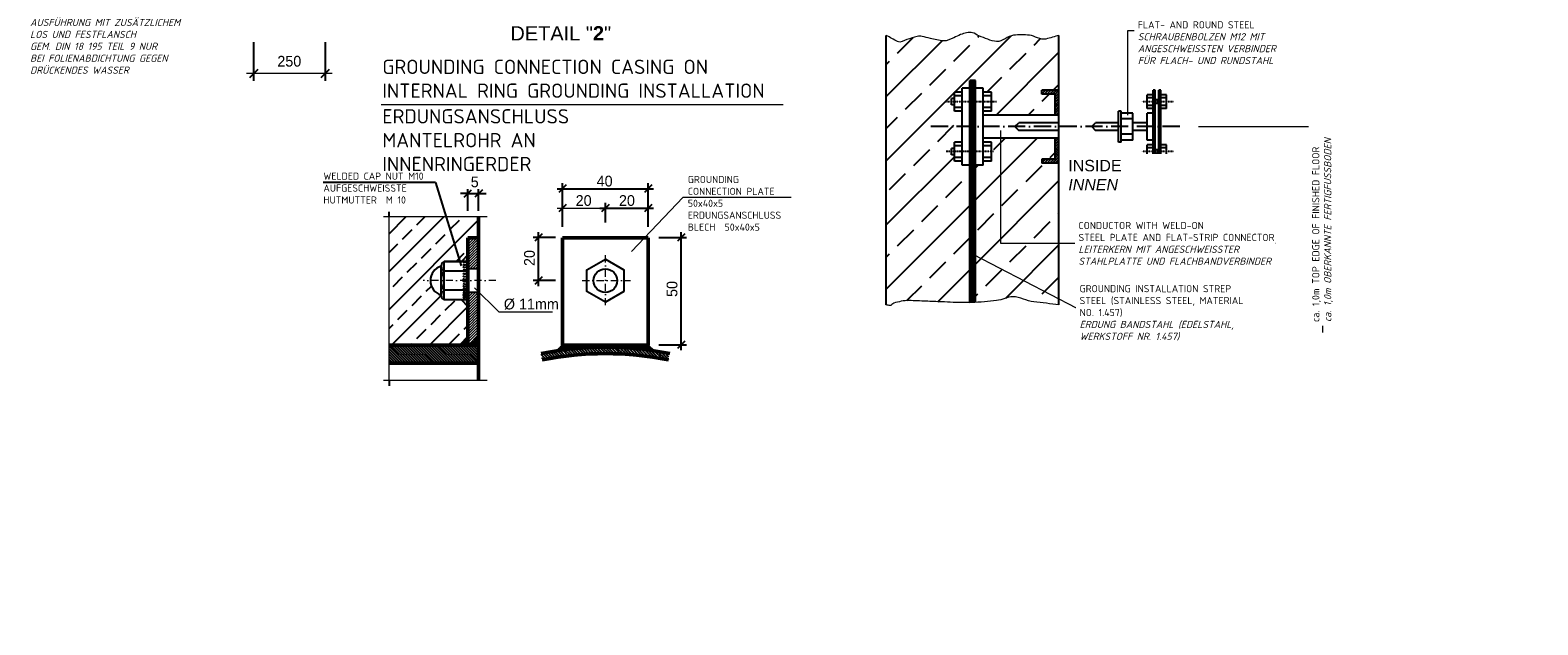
# Model space of a CAD drawing. Header units: millimetres. Extents: x -61498 to 2601997, y -16110 to 22287.
# Tile 19 of 27: x 11439 to 21986, y 10672 to 14830. Entities that reach past the tile are written whole.
import ezdxf

# ---------------------------------------------------------------- set-up
doc = ezdxf.new("R2010")
doc.units = ezdxf.units.MM
for name, pattern in [('ACAD_ISO10W100', [18, 12, -3, 0, -3]), ('DASHDOT', [1, 0.5, -0.25, 0, -0.25]), ('STRICHPUNKT2', [0.5, 0.25, -0.125, 0, -0.125])]:
    doc.linetypes.add(name, pattern=pattern)
for name, color, linetype, lineweight in [('Bemaßung', 7, 'Continuous', 9), ('Beschriftung', 7, 'Continuous', 9), ('P------T2', 7, 'Continuous', 18), ('P------T7', 7, 'Continuous', 18), ('PDSMD', 7, 'Continuous', 18)]:
    doc.layers.add(name, color=color, linetype=linetype, lineweight=lineweight)
doc.styles.add('LBB3.5M1000', font='isocp.shx', dxfattribs={"height": 3.5})

# ---------------------------------------------------------------- blocks, each defined once
blk = doc.blocks.new('_Oblique')
at = {"color": 0, "linetype": 'ByBlock', "lineweight": -2}
blk.add_line((-0.5, -0.5), (0.5, 0.5), dxfattribs=at)

msp = doc.modelspace()

# ---------------------------------------------------------------- hatches: boundary and pattern name
h = msp.add_hatch()
h.set_pattern_fill('ANSI33', color=256, scale=50, style=0)
h.set_pattern_definition([(45, (-51921.1, -34329.2), (-224.5064, 224.5064), []), (45, (-51696.6, -34329.2), (-224.5064, 224.5064), [158.75, -79.375])])
edge = h.paths.add_edge_path()
edge.add_spline(control_points=[(18636.291, 14792.799), (18605.66, 14784.476), (18575.029, 14776.154), (18544.398, 14767.832)], knot_values=[0, 0, 0, 0, 0.075496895, 0.075496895, 0.075496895, 0.075496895], degree=3, periodic=0)
edge.add_spline(control_points=[(18544.398, 14767.832), (18506.508, 14757.537), (18468.014, 14790.654), (18429.625, 14794.332)], knot_values=[0.075496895, 0.075496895, 0.075496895, 0.075496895, 0.168887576, 0.168887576, 0.168887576, 0.168887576], degree=3, periodic=0)
edge.add_spline(control_points=[(18429.625, 14794.332), (18393.659, 14797.777), (18354.581, 14797.605), (18319.267, 14794.332)], knot_values=[0.168887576, 0.168887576, 0.168887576, 0.168887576, 0.256384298, 0.256384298, 0.256384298, 0.256384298], degree=3, periodic=0)
edge.add_spline(control_points=[(18319.267, 14794.332), (18278.592, 14790.562), (18240.123, 14745.198), (18200.079, 14750.165)], knot_values=[0.256384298, 0.256384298, 0.256384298, 0.256384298, 0.357160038, 0.357160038, 0.357160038, 0.357160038], degree=3, periodic=0)
edge.add_spline(control_points=[(18200.079, 14750.165), (18159.176, 14755.239), (18117.347, 14773.486), (18076.478, 14789.915)], knot_values=[0.357160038, 0.357160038, 0.357160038, 0.357160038, 0.460099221, 0.460099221, 0.460099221, 0.460099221], degree=3, periodic=0)
edge.add_spline(control_points=[(18076.478, 14789.915), (18060.941, 14796.16), (18047.704, 14808.15), (18032.334, 14811.998)], knot_values=[0.460099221, 0.460099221, 0.460099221, 0.460099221, 0.499233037, 0.499233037, 0.499233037, 0.499233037], degree=3, periodic=0)
edge.add_spline(control_points=[(18032.334, 14811.998), (18005.893, 14818.618), (17974.93, 14809.292), (17948.461, 14798.748)], knot_values=[0.499233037, 0.499233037, 0.499233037, 0.499233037, 0.566555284, 0.566555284, 0.566555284, 0.566555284], degree=3, periodic=0)
edge.add_spline(control_points=[(17948.461, 14798.748), (17931.833, 14792.124), (17916.667, 14783.313), (17899.904, 14776.665)], knot_values=[0.566555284, 0.566555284, 0.566555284, 0.566555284, 0.608848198, 0.608848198, 0.608848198, 0.608848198], degree=3, periodic=0)
edge.add_spline(control_points=[(17899.904, 14776.665), (17876.649, 14767.442), (17853.4, 14752.914), (17829.274, 14754.582)], knot_values=[0.608848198, 0.608848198, 0.608848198, 0.608848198, 0.667519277, 0.667519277, 0.667519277, 0.667519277], degree=3, periodic=0)
edge.add_spline(control_points=[(17829.274, 14754.582), (17798.508, 14756.708), (17767.343, 14765.548), (17736.573, 14772.248)], knot_values=[0.667519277, 0.667519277, 0.667519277, 0.667519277, 0.742339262, 0.742339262, 0.742339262, 0.742339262], degree=3, periodic=0)
edge.add_spline(control_points=[(17736.573, 14772.248), (17717.369, 14776.43), (17698.39, 14781.578), (17679.186, 14785.498)], knot_values=[0.742339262, 0.742339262, 0.742339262, 0.742339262, 0.789034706, 0.789034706, 0.789034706, 0.789034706], degree=3, periodic=0)
edge.add_spline(control_points=[(17679.186, 14785.498), (17667.672, 14787.849), (17655.378, 14787.914), (17643.872, 14785.498)], knot_values=[0.789034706, 0.789034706, 0.789034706, 0.789034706, 0.817033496, 0.817033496, 0.817033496, 0.817033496], degree=3, periodic=0)
edge.add_spline(control_points=[(17643.872, 14785.498), (17619.761, 14780.437), (17596.984, 14770.003), (17573.242, 14763.415)], knot_values=[0.817033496, 0.817033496, 0.817033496, 0.817033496, 0.875704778, 0.875704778, 0.875704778, 0.875704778], degree=3, periodic=0)
edge.add_spline(control_points=[(17573.242, 14763.415), (17551.577, 14757.404), (17526.802, 14739.412), (17507.027, 14750.165)], knot_values=[0.875704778, 0.875704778, 0.875704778, 0.875704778, 0.929243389, 0.929243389, 0.929243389, 0.929243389], degree=3, periodic=0)
edge.add_spline(control_points=[(17507.027, 14750.165), (17480.893, 14764.376), (17454.758, 14778.587), (17428.624, 14792.799)], knot_values=[0.929243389, 0.929243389, 0.929243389, 0.929243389, 1, 1, 1, 1], degree=3, periodic=0)
edge.add_line((17428.624, 14792.799), (17428.624, 12909.196))
edge.add_spline(control_points=[(17428.624, 12909.196), (17437.101, 12907.369), (17445.578, 12905.542), (17454.055, 12903.715)], knot_values=[0.978753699, 0.978753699, 0.978753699, 0.978753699, 1, 1, 1, 1], degree=3, periodic=0)
edge.add_spline(control_points=[(17454.055, 12903.715), (17464.429, 12901.479), (17470.206, 12918.773), (17480.541, 12921.382)], knot_values=[0.952751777, 0.952751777, 0.952751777, 0.952751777, 0.978753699, 0.978753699, 0.978753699, 0.978753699], degree=3, periodic=0)
edge.add_spline(control_points=[(17480.541, 12921.382), (17515.404, 12930.183), (17550.707, 12940.32), (17586.485, 12939.048)], knot_values=[0.865031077, 0.865031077, 0.865031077, 0.865031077, 0.952751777, 0.952751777, 0.952751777, 0.952751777], degree=3, periodic=0)
edge.add_spline(control_points=[(17586.485, 12939.048), (17626.214, 12937.636), (17665.948, 12936.213), (17705.672, 12934.631)], knot_values=[0.767622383, 0.767622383, 0.767622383, 0.767622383, 0.865031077, 0.865031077, 0.865031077, 0.865031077], degree=3, periodic=0)
edge.add_spline(control_points=[(17705.672, 12934.631), (17742.459, 12933.167), (17779.247, 12931.716), (17816.031, 12930.215)], knot_values=[0.677418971, 0.677418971, 0.677418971, 0.677418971, 0.767622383, 0.767622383, 0.767622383, 0.767622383], degree=3, periodic=0)
edge.add_spline(control_points=[(17816.031, 12930.215), (17842.536, 12929.133), (17868.987, 12926.909), (17895.489, 12925.798)], knot_values=[0.612424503, 0.612424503, 0.612424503, 0.612424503, 0.677418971, 0.677418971, 0.677418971, 0.677418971], degree=3, periodic=0)
edge.add_spline(control_points=[(17895.489, 12925.798), (17934.399, 12924.168), (17973.386, 12924.68), (18012.33, 12925.543)], knot_values=[0.517001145, 0.517001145, 0.517001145, 0.517001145, 0.612424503, 0.612424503, 0.612424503, 0.612424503], degree=3, periodic=0)
edge.add_line((18012.33, 12925.543), (18012.33, 13886.633))
edge.add_line((18012.33, 13886.633), (17958.656, 13886.633))
edge.add_line((17958.656, 13886.633), (17958.656, 13913.47))
edge.add_line((17958.656, 13913.47), (17904.981, 13913.47))
edge.add_line((17904.981, 13913.47), (17904.981, 13959.093))
edge.add_line((17904.981, 13959.093), (17883.512, 13959.093))
edge.add_line((17883.512, 13959.093), (17883.512, 14002.032))
edge.add_line((17883.512, 14002.032), (17904.981, 14002.032))
edge.add_line((17904.981, 14002.032), (17904.981, 14047.655))
edge.add_line((17904.981, 14047.655), (17958.656, 14047.655))
edge.add_line((17958.656, 14047.655), (17958.656, 14262.351))
edge.add_line((17958.656, 14262.351), (17904.981, 14262.351))
edge.add_line((17904.981, 14262.351), (17904.981, 14307.974))
edge.add_line((17904.981, 14307.974), (17883.512, 14307.974))
edge.add_line((17883.512, 14307.974), (17883.512, 14350.914))
edge.add_line((17883.512, 14350.914), (17904.981, 14350.914))
edge.add_line((17904.981, 14350.914), (17904.981, 14396.537))
edge.add_line((17904.981, 14396.537), (17958.656, 14396.537))
edge.add_line((17958.656, 14396.537), (17958.656, 14423.374))
edge.add_line((17958.656, 14423.374), (18012.33, 14423.374))
edge.add_line((18012.33, 14423.374), (18012.33, 14477.048))
edge.add_line((18012.33, 14477.048), (18052.585, 14477.048))
edge.add_line((18052.585, 14477.048), (18052.585, 14423.374))
edge.add_line((18052.585, 14423.374), (18106.259, 14423.374))
edge.add_line((18106.259, 14423.374), (18106.259, 14396.537))
edge.add_line((18106.259, 14396.537), (18165.301, 14396.537))
edge.add_line((18165.301, 14396.537), (18165.301, 14262.351))
edge.add_line((18165.301, 14262.351), (18106.259, 14262.351))
edge.add_line((18106.259, 14262.351), (18106.259, 14235.514))
edge.add_line((18106.259, 14235.514), (18609.454, 14235.514))
edge.add_line((18609.454, 14235.514), (18609.454, 14383.118))
edge.add_line((18609.454, 14383.118), (18515.524, 14383.118))
edge.add_line((18515.524, 14383.118), (18515.524, 14409.955))
edge.add_line((18515.524, 14409.955), (18636.291, 14409.955))
edge.add_line((18636.291, 14409.955), (18636.291, 14792.799))
h.paths.add_polyline_path([(18636.291, 13900.051), (18515.524, 13900.051), (18515.524, 13926.888), (18609.454, 13926.888), (18609.454, 14074.492), (18230.546, 14074.492), (18230.546, 13554.073), (18636.291, 13554.073)], flags=16)
h.paths.add_polyline_path([(18636.291, 13554.073), (18230.546, 13554.073), (18230.546, 14074.492), (18106.259, 14074.492), (18106.259, 14047.655), (18165.301, 14047.655), (18165.301, 13913.47), (18106.259, 13913.47), (18106.259, 13886.633), (18052.585, 13886.633), (18052.585, 13256.432), (18636.291, 13116.469)], flags=17)
edge = h.paths.add_edge_path(flags=17)
edge.add_line((18636.291, 13116.469), (18052.585, 13256.432))
edge.add_line((18052.585, 13256.432), (18052.585, 12926.751))
edge.add_spline(control_points=[(18052.585, 12926.751), (18073.799, 12927.626), (18095, 12928.86), (18116.207, 12930.215)], knot_values=[0.432076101, 0.432076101, 0.432076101, 0.432076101, 0.484106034, 0.484106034, 0.484106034, 0.484106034], degree=3, periodic=0)
edge.add_spline(control_points=[(18116.207, 12930.215), (18144.28, 12932.008), (18172.479, 12935.731), (18200.079, 12939.048)], knot_values=[0.363197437, 0.363197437, 0.363197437, 0.363197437, 0.432076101, 0.432076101, 0.432076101, 0.432076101], degree=3, periodic=0)
edge.add_spline(control_points=[(18200.079, 12939.048), (18238.628, 12943.681), (18276.643, 12965.883), (18314.852, 12965.548)], knot_values=[0.26699496, 0.26699496, 0.26699496, 0.26699496, 0.363197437, 0.363197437, 0.363197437, 0.363197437], degree=3, periodic=0)
edge.add_spline(control_points=[(18314.852, 12965.548), (18363.475, 12965.121), (18410.913, 12936.148), (18460.526, 12930.215)], knot_values=[0.144572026, 0.144572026, 0.144572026, 0.144572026, 0.26699496, 0.26699496, 0.26699496, 0.26699496], degree=3, periodic=0)
edge.add_spline(control_points=[(18460.526, 12930.215), (18519.114, 12923.209), (18577.702, 12916.202), (18636.291, 12909.196)], knot_values=[0, 0, 0, 0, 0.144572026, 0.144572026, 0.144572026, 0.144572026], degree=3, periodic=0)
edge.add_line((18636.291, 12909.196), (18636.291, 13116.469))
at = {"layer": 'PDSMD', "lineweight": -3}
h = msp.add_hatch(dxfattribs=at)
h.set_pattern_fill('ANSI33', scale=750, angle=270, style=0)
h.set_pattern_definition([(45, (2349916.48, -1295054.9), (132.582521, -132.582521), []), (45, (2349916.48, -1294922.31), (132.582521, -132.582521), [93.75, -46.875])])
h.paths.add_polyline_path([(13949.568, 13523.968), (14576.576, 13523.968), (14576.576, 13378.188), (14501.576, 13378.188), (14501.576, 13258.297), (14456.576, 13213.188), (14336.576, 13213.188, 0.302775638), (14314.076, 13179.438, 0.740740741), (14314.076, 12976.938, 0.302775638), (14336.576, 12943.188), (14456.576, 12943.188), (14501.576, 12898.188), (14501.576, 12688.188), (14441.576, 12628.188), (13949.568, 12628.188)])
at = {"layer": 'PDSMD'}
h = msp.add_hatch(dxfattribs=at)
h.set_pattern_fill('ANSI31', scale=105, style=0)
h.set_pattern_definition([(45, (4028.523, 12009.544), (-9.280777, 9.280777), [])])
h.paths.add_polyline_path([(14576.576, 13378.188), (14501.576, 13378.188), (14501.576, 13160.688), (14576.576, 13160.688)])
h.paths.add_polyline_path([(14576.576, 12995.688), (14501.576, 12995.688), (14501.576, 12628.188), (14516.576, 12628.188), (14576.576, 12688.188)])
h = msp.add_hatch(color=7, dxfattribs=at)
h.paths.add_polyline_path([(14456.576, 13213.188), (14501.576, 13213.188), (14501.467, 13258.188)])
h.paths.add_polyline_path([(14501.576, 12943.188), (14456.576, 12943.188), (14501.576, 12898.188)])
at = {"layer": 'PDSMD', "lineweight": -3}
h = msp.add_hatch(dxfattribs=at)
h.set_pattern_fill('ANSI31', scale=15000, angle=270, style=0)
h.set_pattern_definition([(45, (2349916.5, -1295054.9), (1325.8252, -1325.8252), [])])
edge = h.paths.add_edge_path()
edge.add_line((14576.576, 12688.188), (14516.576, 12628.188))
edge.add_line((14516.576, 12628.188), (14501.576, 12628.188))
edge.add_line((14501.576, 12628.188), (14501.576, 12688.188))
edge.add_line((14501.576, 12688.188), (14501.576, 12909.64))
edge.add_spline(control_points=[(14501.576, 12909.64), (14507.183, 12910.895), (14518.114, 12913.342), (14527.993, 12895.314), (14546.445, 12909.009), (14558.55, 12887.896), (14571.046, 12899.188), (14575.949, 12899.343), (14576.576, 12899.278)], knot_values=[0.00157006, 0.00157006, 0.00157006, 0.00157006, 0.002613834, 0.003604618, 0.004662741, 0.005870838, 0.006889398, 0.007043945, 0.007043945, 0.007043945, 0.007043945], degree=3, periodic=0)
edge.add_line((14576.576, 12899.278), (14576.576, 12688.188))
for points in [[(14501.576, 12688.188), (14501.576, 12628.188), (14441.576, 12628.188)], [(14576.576, 12688.188), (14576.576, 12628.188), (14516.576, 12628.188)]]:
    msp.add_hatch(color=7, dxfattribs=at).paths.add_polyline_path(points)
h = msp.add_hatch(dxfattribs=at)
h.set_pattern_fill('ANSI31', scale=105, angle=180, style=0)
h.set_pattern_definition([(135, (2349916.477, -1295054.894), (9.2807765, 9.2807765), [])])
h.paths.add_polyline_path([(13949.568, 12628.188), (13949.568, 12500.688), (14576.576, 12500.688), (14576.576, 12628.188)])
h = msp.add_hatch(dxfattribs=at)
h.set_pattern_fill('ANSI31', scale=112.5, style=0)
h.set_pattern_definition([(315, (-201975.52, 794712.045), (-9.9436891, -9.9436891), [])])
h.paths.add_polyline_path([(15912.997, 12568.638), (15904.174, 12524.512, 0.049379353), (15462.997, 12568.188), (15462.997, 12613.188, -0.049379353)])
h.paths.add_polyline_path([(15021.821, 12524.512), (15012.997, 12568.638, -0.049379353), (15462.997, 12613.188), (15462.997, 12568.188, 0.049379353)])
h = msp.add_hatch(dxfattribs=at)
h.set_pattern_fill('LINE', scale=37.5, angle=90, style=0)
h.set_pattern_definition([(270, (-201975.52, 794712.0446), (-4.6875, -3e-16), [])])
h.paths.add_polyline_path([(15462.997, 12628.188), (15462.997, 12613.188, 0.037233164), (15122.615, 12587.806), (15162.997, 12628.188)])
h.paths.add_polyline_path([(15462.997, 12613.188), (15462.997, 12628.188), (15762.997, 12628.188), (15803.379, 12587.806, 0.037233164)])

# ---------------------------------------------------------------- linework, layer by layer
at = {"color": 7, "linetype": 'Continuous'}
for p, q in [((17428.624, 12909.196), (17428.624, 14792.799)), ((18636.291, 12909.196), (18636.291, 14792.799)), ((17883.512, 14307.974), (17883.512, 14350.914)), ((17904.981, 14350.914), (17883.512, 14350.914)), ((17958.656, 14396.537), (17904.981, 14396.537)), ((17904.981, 14262.351), (17904.981, 14396.537)), ((17958.656, 14369.699), (17904.981, 14369.699)), ((17958.656, 13886.633), (17958.656, 14423.374)), ((18012.33, 14423.374), (17958.656, 14423.374)), ((18106.259, 14423.374), (18052.585, 14423.374)), ((18106.259, 13886.633), (18106.259, 14423.374)), ((18165.301, 14396.537), (18106.259, 14396.537)), ((18165.301, 14369.699), (18106.259, 14369.699)), ((18165.301, 14262.351), (18165.301, 14396.537)), ((18515.524, 14402.094), (18523.385, 14409.955)), ((18515.524, 14383.118), (18542.361, 14409.955)), ((18515.524, 14383.118), (18515.524, 14409.955)), ((18636.291, 14409.955), (18515.524, 14409.955)), ((18609.454, 14383.118), (18515.524, 14383.118)), ((18534.501, 14383.118), (18561.338, 14409.955)), ((18553.477, 14383.118), (18580.314, 14409.955)), ((18572.454, 14383.118), (18599.291, 14409.955)), ((18591.431, 14383.118), (18618.268, 14409.955)), ((18609.454, 14382.164), (18636.291, 14409.001)), ((18609.454, 14363.187), (18636.291, 14390.024)), ((18609.454, 14235.514), (18609.454, 14383.118)), ((18609.454, 14344.211), (18636.291, 14371.048)), ((18609.454, 14325.234), (18636.291, 14352.071)), ((19294.762, 14376.409), (19254.507, 14376.409)), ((19254.507, 14282.479), (19254.507, 14376.409)), ((19294.762, 14356.281), (19254.507, 14356.281)), ((19308.181, 14409.955), (19294.762, 14409.955)), ((19294.762, 13900.051), (19294.762, 14409.955)), ((19308.181, 13900.051), (19308.181, 14409.955)), ((19348.436, 14409.955), (19335.018, 14409.955)), ((19335.018, 13900.051), (19335.018, 14409.955)), ((19348.436, 13900.051), (19348.436, 14409.955)), ((19388.692, 14376.409), (19348.436, 14376.409)), ((19388.692, 14356.281), (19348.436, 14356.281)), ((19388.692, 14282.479), (19388.692, 14376.409)), ((17904.981, 14307.974), (17883.512, 14307.974)), ((17958.656, 14289.188), (17904.981, 14289.188)), ((17958.656, 14262.351), (17904.981, 14262.351)), ((18165.301, 14289.188), (18106.259, 14289.188)), ((18165.301, 14262.351), (18106.259, 14262.351)), ((18609.454, 14306.257), (18636.291, 14333.094)), ((18609.454, 14268.304), (18636.291, 14295.141)), ((18609.454, 14249.327), (18636.291, 14276.164)), ((18610.407, 14288.235), (18636.291, 14314.118)), ((18614.617, 14235.514), (18636.291, 14257.188)), ((19072.015, 14262.351), (19053.229, 14262.351)), ((19053.229, 14047.655), (19053.229, 14262.351)), ((19072.015, 14047.655), (19072.015, 14262.351)), ((19152.526, 14248.933), (19072.015, 14248.933)), ((19152.526, 14061.074), (19152.526, 14248.933)), ((19294.762, 14302.607), (19254.507, 14302.607)), ((19294.762, 14282.479), (19254.507, 14282.479)), ((19294.762, 14248.933), (19254.507, 14248.933)), ((19254.507, 14061.074), (19254.507, 14248.933)), ((19335.018, 14342.862), (19308.181, 14342.862)), ((19335.018, 14316.025), (19308.181, 14316.025)), ((19388.692, 14302.607), (19348.436, 14302.607)), ((19388.692, 14282.479), (19348.436, 14282.479)), ((18636.291, 14235.514), (18106.259, 14235.514)), ((18327.665, 14155.003), (18354.502, 14181.84)), ((18327.665, 14155.003), (18354.502, 14128.166)), ((18636.291, 14181.84), (18354.502, 14181.84)), ((18865.37, 14155.003), (18892.207, 14181.84)), ((18865.37, 14155.003), (18892.207, 14128.166)), ((19053.229, 14181.84), (18892.207, 14181.84)), ((19152.526, 14208.677), (19072.015, 14208.677)), ((19254.507, 14181.84), (19152.526, 14181.84)), ((17958.656, 14047.655), (17904.981, 14047.655)), ((17904.981, 13913.47), (17904.981, 14047.655)), ((18636.291, 14074.492), (18106.259, 14074.492)), ((18165.301, 14047.655), (18106.259, 14047.655)), ((18165.301, 13913.47), (18165.301, 14047.655)), ((18636.291, 14128.166), (18354.502, 14128.166)), ((18609.454, 14069.887), (18614.058, 14074.492)), ((18609.454, 14050.91), (18633.035, 14074.492)), ((18609.454, 13926.888), (18609.454, 14074.492)), ((18609.454, 14031.934), (18636.291, 14058.771)), ((18609.454, 14012.958), (18636.291, 14039.795)), ((19053.229, 14128.166), (18892.207, 14128.166)), ((19072.015, 14047.655), (19053.229, 14047.655)), ((19152.526, 14101.329), (19072.015, 14101.329)), ((19152.526, 14061.074), (19072.015, 14061.074)), ((19254.507, 14128.166), (19152.526, 14128.166)), ((19294.762, 14061.074), (19254.507, 14061.074)), ((17883.512, 13959.093), (17883.512, 14002.032)), ((17904.981, 14002.032), (17883.512, 14002.032)), ((17904.981, 13959.093), (17883.512, 13959.093)), ((17958.656, 14020.818), (17904.981, 14020.818)), ((17958.656, 13940.307), (17904.981, 13940.307)), ((18165.301, 14020.818), (18106.259, 14020.818)), ((18165.301, 13940.307), (18106.259, 13940.307)), ((18515.524, 13919.028), (18523.385, 13926.888)), ((18515.524, 13900.051), (18542.361, 13926.888)), ((18515.524, 13926.888), (18515.524, 13900.051)), ((18609.454, 13926.888), (18515.524, 13926.888)), ((18534.501, 13900.051), (18561.338, 13926.888)), ((18553.477, 13900.051), (18580.314, 13926.888)), ((18572.454, 13900.051), (18599.291, 13926.888)), ((18591.431, 13900.051), (18636.291, 13944.911)), ((18609.454, 13993.981), (18636.291, 14020.818)), ((18609.454, 13975.004), (18636.291, 14001.841)), ((18609.454, 13956.028), (18636.291, 13982.865)), ((18609.454, 13937.051), (18636.291, 13963.888)), ((18610.407, 13900.051), (18636.291, 13925.935)), ((19294.762, 14027.527), (19254.507, 14027.527)), ((19254.507, 13933.598), (19254.507, 14027.527)), ((19294.762, 14007.4), (19254.507, 14007.4)), ((19294.762, 13953.725), (19254.507, 13953.725)), ((19294.762, 13933.598), (19254.507, 13933.598)), ((19335.018, 13993.981), (19308.181, 13993.981)), ((19335.018, 13967.144), (19308.181, 13967.144)), ((19388.692, 14027.527), (19348.436, 14027.527)), ((19388.692, 14007.4), (19348.436, 14007.4)), ((19388.692, 13953.725), (19348.436, 13953.725)), ((19388.692, 13933.598), (19348.436, 13933.598)), ((19388.692, 13933.598), (19388.692, 14027.527)), ((17958.656, 13913.47), (17904.981, 13913.47)), ((18012.33, 13886.633), (17958.656, 13886.633)), ((18106.259, 13886.633), (18052.585, 13886.633)), ((18165.301, 13913.47), (18106.259, 13913.47)), ((18636.291, 13900.051), (18515.524, 13900.051)), ((18629.384, 13900.051), (18636.291, 13906.958)), ((19308.181, 13900.051), (19294.762, 13900.051)), ((19348.436, 13900.051), (19335.018, 13900.051))]:
    msp.add_line(p, q, dxfattribs=at)
at = {"linetype": 'Continuous'}
for p, q in [((18012.33, 12925.543), (18012.33, 14477.048)), ((18016.355, 12925.633), (18016.355, 14477.048)), ((18020.381, 12925.725), (18020.381, 14477.048)), ((18025.748, 12925.853), (18025.748, 14477.048)), ((18031.116, 12925.996), (18031.116, 14477.048)), ((18036.483, 12926.159), (18036.483, 14477.048)), ((18041.85, 12926.339), (18041.85, 14477.048)), ((18047.218, 12926.537), (18047.218, 14477.048)), ((18052.585, 12926.751), (18052.585, 14477.048))]:
    msp.add_line(p, q, dxfattribs=at)
at = {"color": 5, "linetype": 'Continuous'}
msp.add_line((18052.585, 14477.048), (18012.33, 14477.048), dxfattribs=at)
at = {"color": 7, "linetype": 'DASHDOT'}
for p, q in [((18198.33, 14329.444), (17841.694, 14329.444)), ((19439.298, 14329.444), (19216.767, 14329.444)), ((18177.574, 13980.562), (17847.355, 13980.562)), ((19439.298, 13980.562), (19216.767, 13980.562))]:
    msp.add_line(p, q, dxfattribs=at)
at = {"linetype": 'ACAD_ISO10W100', "ltscale": 10}
msp.add_line((19481.462, 14155.003), (17725.645, 14155.003), dxfattribs=at)
at = {"color": 7, "linetype": 'Continuous', "lineweight": 5}
for points, knots in [([(18636.291, 14792.799), (18605.66, 14784.476), (18575.029, 14776.154), (18544.398, 14767.832), (18506.508, 14757.537), (18468.014, 14790.654), (18429.625, 14794.332), (18393.659, 14797.777), (18354.581, 14797.605), (18319.267, 14794.332), (18278.592, 14790.562), (18240.123, 14745.198), (18200.079, 14750.165), (18159.176, 14755.239), (18117.347, 14773.486), (18076.478, 14789.915), (18060.941, 14796.16), (18047.704, 14808.15), (18032.334, 14811.998), (18005.893, 14818.618), (17974.93, 14809.292), (17948.461, 14798.748), (17931.833, 14792.124), (17916.667, 14783.313), (17899.904, 14776.665), (17876.649, 14767.442), (17853.4, 14752.914), (17829.274, 14754.582), (17798.508, 14756.708), (17767.343, 14765.548), (17736.573, 14772.248), (17717.369, 14776.43), (17698.39, 14781.578), (17679.186, 14785.498), (17667.672, 14787.849), (17655.378, 14787.914), (17643.872, 14785.498), (17619.761, 14780.437), (17596.984, 14770.003), (17573.242, 14763.415), (17551.577, 14757.404), (17526.802, 14739.412), (17507.027, 14750.165), (17480.893, 14764.376), (17454.758, 14778.587), (17428.624, 14792.799)], [0, 0, 0, 0, 0.075496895, 0.075496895, 0.075496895, 0.168887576, 0.168887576, 0.168887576, 0.256384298, 0.256384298, 0.256384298, 0.357160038, 0.357160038, 0.357160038, 0.460099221, 0.460099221, 0.460099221, 0.499233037, 0.499233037, 0.499233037, 0.566555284, 0.566555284, 0.566555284, 0.608848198, 0.608848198, 0.608848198, 0.667519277, 0.667519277, 0.667519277, 0.742339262, 0.742339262, 0.742339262, 0.789034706, 0.789034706, 0.789034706, 0.817033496, 0.817033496, 0.817033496, 0.875704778, 0.875704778, 0.875704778, 0.929243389, 0.929243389, 0.929243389, 1, 1, 1, 1]), ([(18636.291, 12909.196), (18577.702, 12916.202), (18519.114, 12923.209), (18460.526, 12930.215), (18410.913, 12936.148), (18363.475, 12965.121), (18314.852, 12965.548), (18276.643, 12965.883), (18238.628, 12943.681), (18200.079, 12939.048), (18172.479, 12935.731), (18144.28, 12932.008), (18116.207, 12930.215), (18085.313, 12928.241), (18054.432, 12926.524), (18023.505, 12925.798), (17980.846, 12924.798), (17938.122, 12924.012), (17895.489, 12925.798), (17868.987, 12926.909), (17842.536, 12929.133), (17816.031, 12930.215), (17779.247, 12931.716), (17742.459, 12933.167), (17705.672, 12934.631), (17665.948, 12936.213), (17626.214, 12937.636), (17586.485, 12939.048), (17550.707, 12940.32), (17515.404, 12930.183), (17480.541, 12921.382), (17470.206, 12918.773), (17464.429, 12901.479), (17454.055, 12903.715), (17445.578, 12905.542), (17437.101, 12907.369), (17428.624, 12909.196)], [0, 0, 0, 0, 0.144572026, 0.144572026, 0.144572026, 0.26699496, 0.26699496, 0.26699496, 0.363197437, 0.363197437, 0.363197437, 0.432076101, 0.432076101, 0.432076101, 0.507872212, 0.507872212, 0.507872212, 0.612424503, 0.612424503, 0.612424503, 0.677418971, 0.677418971, 0.677418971, 0.767622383, 0.767622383, 0.767622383, 0.865031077, 0.865031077, 0.865031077, 0.952751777, 0.952751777, 0.952751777, 0.978753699, 0.978753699, 0.978753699, 1, 1, 1, 1])]:
    msp.add_open_spline(points, degree=3, knots=knots, dxfattribs=at)
at = {"layer": 'Bemaßung'}
msp.add_line((19611.459, 14155.003), (20525.997, 14155.003), dxfattribs=at)
at = {"layer": 'Beschriftung', "color": 7, "linetype": 'Continuous'}
for p, q in [((20173.85, 14825.07), (19116.168, 14825.07)), ((19116.168, 14825.07), (19116.168, 14234.655)), ((18230.546, 13338.554), (18230.546, 14127.307)), ((20151.347, 13338.554), (18230.546, 13338.554)), ((18037.422, 13260.068), (18756.254, 12887.746)), ((20025.505, 12887.746), (18756.254, 12887.746))]:
    msp.add_line(p, q, dxfattribs=at)
at = {"layer": 'PDSMD', "color": 7, "lineweight": -3, "ltscale": 0.02}
for p, q in [((13002.078, 14744.724), (13002.078, 14476.352)), ((13502.078, 14744.724), (13502.078, 14476.352)), ((14273.987, 13765.16), (13488.811, 13765.16)), ((14273.987, 13765.16), (14453.578, 13181.57)), ((14501.576, 13566.219), (14501.576, 13717.544)), ((14576.576, 13566.219), (14576.576, 13717.544)), ((14501.576, 13688.045), (14449.076, 13688.045)), ((14501.576, 13688.045), (14576.576, 13688.045)), ((14576.576, 13688.045), (14629.076, 13688.045))]:
    msp.add_line(p, q, dxfattribs=at)
at = {"layer": 'PDSMD', "color": 7, "lineweight": -2}
for p, q in [((13031.245, 14555.519), (12972.911, 14497.185)), ((13531.245, 14555.519), (13472.911, 14497.185)), ((14475.326, 13661.795), (14527.826, 13714.295)), ((14602.826, 13714.295), (14550.326, 13661.795)), ((15189.247, 13747.525), (15136.747, 13695.025)), ((15789.247, 13747.525), (15736.747, 13695.025))]:
    msp.add_line(p, q, dxfattribs=at)
at = {"layer": 'PDSMD', "color": 7, "ltscale": 0.02}
msp.add_line((13552.078, 14526.352), (12952.078, 14526.352), dxfattribs=at)
at = {"layer": 'PDSMD', "color": 7}
for p, q in [((13894.919, 14309.837), (16706.204, 14309.837)), ((16007.849, 13661.121), (15644.958, 13282.48)), ((16007.849, 13661.121), (16761.946, 13661.121))]:
    msp.add_line(p, q, dxfattribs=at)
at = {"layer": 'PDSMD', "color": 7, "lineweight": -3}
for p, q in [((15125.497, 13721.275), (15800.497, 13721.275)), ((15162.997, 13454.951), (15162.997, 13758.775)), ((15762.997, 13454.951), (15762.997, 13758.775))]:
    msp.add_line(p, q, dxfattribs=at)
at = {"layer": 'PDSMD', "color": 7, "lineweight": -2, "ltscale": 200}
for p, q in [((15189.247, 13610.86), (15136.747, 13558.36)), ((15489.247, 13610.86), (15436.747, 13558.36)), ((15789.247, 13610.86), (15736.747, 13558.36)), ((15021.133, 13405.69), (14968.633, 13353.19)), ((16019.445, 13406.236), (15966.945, 13353.736)), ((15021.133, 13104.438), (14968.633, 13051.938)), ((16019.445, 12656.237), (15966.945, 12603.737))]:
    msp.add_line(p, q, dxfattribs=at)
at = {"layer": 'PDSMD', "color": 7, "ltscale": 200}
for p, q in [((15162.997, 13485.293), (15162.997, 13622.11)), ((15462.997, 13485.293), (15462.997, 13622.11)), ((13949.568, 13523.968), (13911.485, 13523.968)), ((13949.568, 12381.125), (13949.568, 13523.968)), ((14635.356, 13523.968), (13949.568, 13523.968)), ((15125.497, 13584.61), (15500.497, 13584.61)), ((14717.151, 12860.071), (14546.496, 13028.353)), ((14717.151, 12860.071), (15093.291, 12860.071)), ((14635.356, 12381.125), (13911.485, 12381.125))]:
    msp.add_line(p, q, dxfattribs=at)
at = {"layer": 'PDSMD', "color": 7, "lineweight": -3, "ltscale": 200}
for p, q in [((15462.997, 13485.293), (15462.997, 13622.11)), ((15762.997, 13485.293), (15762.997, 13622.11)), ((13949.568, 13523.968), (13949.568, 13560.439)), ((15425.497, 13584.61), (15800.497, 13584.61)), ((14994.883, 13040.688), (14994.883, 13416.94)), ((15993.195, 12592.487), (15993.195, 13417.486)), ((15113.719, 13379.44), (14957.383, 13379.44)), ((15837.128, 13379.986), (16030.695, 13379.986)), ((14336.576, 12943.188), (14336.576, 13213.188)), ((14501.576, 13213.188), (14336.576, 13213.188)), ((14336.576, 13213.188), (14501.576, 13213.188)), ((14501.467, 13258.188), (14456.576, 13213.188)), ((14501.576, 13213.188), (14456.576, 13213.188)), ((14501.576, 13213.188), (14501.467, 13258.188)), ((14314.076, 13179.438), (14314.076, 13078.188)), ((14314.076, 12976.938), (14314.076, 13179.438)), ((14501.576, 13145.688), (14336.576, 13145.688)), ((14576.576, 13160.688), (14501.576, 13160.688)), ((14501.576, 13010.688), (14336.576, 13010.688)), ((14576.576, 12995.688), (14501.576, 12995.688)), ((15113.719, 13078.188), (14957.383, 13078.188)), ((14501.576, 12943.188), (14336.576, 12943.188)), ((14501.576, 12943.188), (14456.576, 12943.188)), ((14501.576, 12898.188), (14456.576, 12943.188)), ((14501.576, 12943.188), (14501.576, 12898.188)), ((14501.576, 12688.188), (14441.576, 12628.188)), ((14501.576, 12628.188), (14501.576, 12688.188)), ((14576.576, 12688.188), (14516.576, 12628.188)), ((14576.576, 12628.188), (14576.576, 12688.188)), ((14486.576, 12628.188), (14426.576, 12628.188)), ((14576.576, 12628.188), (14516.576, 12628.188)), ((14576.576, 12628.188), (14531.576, 12628.188)), ((15162.997, 12628.188), (15122.615, 12587.806)), ((15762.997, 12628.188), (15803.379, 12587.806)), ((15837.128, 12629.987), (16030.695, 12629.987)), ((13949.568, 12381.125), (13949.568, 12343.02))]:
    msp.add_line(p, q, dxfattribs=at)
at = {"layer": 'PDSMD', "color": 7, "lineweight": 50, "ltscale": 200}
for p, q in [((14576.576, 12381.125), (14576.576, 13523.968)), ((14501.576, 13378.188), (14501.576, 12628.188)), ((14576.576, 13378.188), (14501.576, 13378.188)), ((15762.997, 13378.188), (15162.997, 13378.188)), ((15162.997, 12628.188), (15162.997, 13378.188)), ((15762.997, 12628.188), (15762.997, 13378.188)), ((14576.576, 12628.188), (13949.568, 12628.188)), ((15762.997, 12628.188), (15162.997, 12628.188)), ((14576.576, 12500.688), (13949.568, 12500.688))]:
    msp.add_line(p, q, dxfattribs=at)
at = {"layer": 'PDSMD', "color": 7, "linetype": 'STRICHPUNKT2', "ltscale": 200}
for p, q in [((15462.997, 12905.849), (15462.997, 13266.9)), ((14697.256, 13078.188), (14187.608, 13078.188)), ((15301.482, 13078.188), (15638.889, 13078.188))]:
    msp.add_line(p, q, dxfattribs=at)
at = {"layer": 'PDSMD', "color": 7, "lineweight": -3}
msp.add_lwpolyline([(15592.901, 13003.188), (15462.997, 12928.188), (15333.093, 13003.188), (15333.093, 13153.188), (15462.997, 13228.188), (15592.901, 13153.188)], close=True, dxfattribs=at)
msp.add_circle((15462.997, 13078.188), 82.5, dxfattribs=at)
for centre, radius, start, end in [((14350.638, 13179.438), 36.562, 112.6198649, 247.3801351), ((14482.722, 13238.447), 31.52, 238.2391362, 306.7386696), ((14482.723, 13220.418), 31.52, 238.2391362, 306.7386696), ((14344.919, 13078.188), 105.844, 106.9422893, 253.0577107), ((14426.576, 13078.188), 112.5, 143.1301024, 216.8698976), ((14482.722, 13204.002), 31.52, 238.2391362, 306.7386696), ((14482.722, 13174.184), 31.52, 238.2391362, 306.7386696), ((14482.722, 13156.962), 31.52, 238.2391362, 306.7386696), ((14482.722, 13138.709), 31.52, 238.2391362, 306.7386696), ((14482.722, 13119.15), 31.52, 238.2391362, 306.7386696), ((14484.038, 13185.749), 31.52, 238.2391362, 306.7386696), ((14350.638, 12976.938), 36.562, 112.6198649, 247.3801351), ((14482.722, 13103.235), 31.52, 238.2391362, 306.7386696), ((14482.722, 13086.288), 31.52, 238.2391362, 306.7386696), ((14482.722, 13070.332), 31.52, 238.2391362, 306.7386696), ((14482.722, 13055.982), 31.52, 238.2391362, 306.7386696), ((14482.722, 13040.514), 31.52, 238.2391362, 306.7386696), ((14482.722, 13027.484), 31.52, 238.2391362, 306.7386696), ((14482.722, 13015.321), 31.52, 238.2391362, 306.7386696), ((14482.722, 13004.889), 31.52, 238.2391362, 306.7386696), ((14482.722, 12994.242), 31.52, 238.2391362, 306.7386696), ((14482.722, 12981.213), 31.52, 238.2391362, 306.7386696)]:
    msp.add_arc(centre, radius, start, end, dxfattribs=at)
at = {"layer": 'PDSMD', "color": 7, "lineweight": 50}
for radius in [2295, 2250]:
    msp.add_arc((15462.997, 10318.188), radius, 78.6922706, 101.3077294, dxfattribs=at)

# ---------------------------------------------------------------- block references
at = {"layer": 'Bemaßung', "xscale": 50, "yscale": 50, "zscale": 50, "rotation": 90}
msp.add_blockref('_Oblique', (20479.3, 14155.003), dxfattribs=at)

# ---------------------------------------------------------------- texts
at = {"layer": 'P------T2', "color": 7, "char_height": 50, "attachment_point": 1}
for s, insert, width in [('{\\fISOCPEUR|b0|i0|c0|p34;WELDED CAP NUT M10 AUFGESCHWEISSTE HUTMUTTER  M 10}', (13490.585, 13833.976), 949.21327), ('{\\fISOCPEUR|b0|i0|c0|p34;GROUNDING CONNECTION PLATE 50x40x5\\PERDUNGSANSCHLUSS BLECH  50x40x5}', (16039.872, 13810.789), 724.67193)]:
    msp.add_mtext(s, dxfattribs=dict(at, insert=insert, width=width))
at = {"layer": 'P------T7', "color": 7, "linetype": 'Continuous', "lineweight": 25, "insert": (14798.748, 14757.611), "char_height": 100, "attachment_point": 7}
msp.add_mtext('{\\fArial|b0|i0|c0|p34;\\C256;DETAIL "\\fArial|b1|i0|c0|p34;2\\fArial|b0|i0|c0|p34;"}', dxfattribs=at)
at = {"layer": 'PDSMD', "color": 7, "lineweight": -3, "ltscale": 0.02}
for s, p in [('5', (14521.576, 13731.468)), ('Ø 11mm', (14752.964, 12877.124))]:
    msp.add_text(s, height=75, dxfattribs=at).set_placement(p)
at = {"layer": 'PDSMD', "color": 7, "lineweight": 0, "insert": (13924.905, 15781.19), "char_height": 50, "width": 163.80716, "attachment_point": 1, "rotation": 90}
msp.add_mtext('\\pi-20.596;{\\fISOCPEUR|b0|i0|c0|p34;CASING} \\P\\pi-124.46;{\\fISOCPEUR|b0|i1|c0|p34;MANTELROHR}', dxfattribs=at)
at = {"layer": 'PDSMD', "color": 7, "lineweight": 13, "insert": (11438.915, 14908.513), "char_height": 50.00008, "width": 1191.34288, "attachment_point": 1}
msp.add_mtext('{\\fISOCPEUR|b0|i1|c0|p34;AUSFÜHRUNG MIT ZUSÄTZLICHEM\\PLOS UND FESTFLANSCH\\PGEM. DIN 18 195 TEIL 9 NUR\\PBEI FOLIENABDICHTUNG GEGEN\\PDRÜCKENDES WASSER}', dxfattribs=at)
at = {"layer": 'PDSMD', "color": 7, "lineweight": -3, "ltscale": 0.02, "char_height": 75, "attachment_point": 5}
for s, insert in [('250', (13252.078, 14612.092)), (' 40', (15444.026, 13773.687)), (' 20', (15297.188, 13638.07)), (' 20', (15600.115, 13638.07))]:
    msp.add_mtext(s, dxfattribs=dict(at, insert=insert))
at = {"layer": 'PDSMD', "color": 7, "char_height": 100, "attachment_point": 1}
for s, insert, width in [('{\\fISOCPEUR|b0|i0|c0|p34;GROUNDING CONNECTION CASING ON INTERNAL RING GROUNDING INSTALLATION}', (13902.855, 14623.292), 2806.01499), ('{\\fISOCPEUR|b0|i0|c0|p34;ERDUNGSANSCHLUSS MANTELROHR AN INNENRINGERDER}', (13902.855, 14277.077), 2134.23709)]:
    msp.add_mtext(s, dxfattribs=dict(at, insert=insert, width=width))
at = {"layer": 'PDSMD', "color": 7, "lineweight": -3, "ltscale": 0.02, "char_height": 75, "attachment_point": 5, "rotation": 90}
for s, insert in [(' 20', (14932.543, 13222.516)), (' 50', (15929.888, 13006.108))]:
    msp.add_mtext(s, dxfattribs=dict(at, insert=insert))

# ---------------------------------------------------------------- next in the draw order: texts
at = {"layer": 'Beschriftung', "attachment_point": 1, "style": 'LBB3.5M1000', "bg_fill": 2}
for s, insert, char_height, width in [('\\pi1252.5;{\\fArial|b0|i0|c0|p34;(INSIDE)\\P\\pi1264.9;(INNEN)\\P\\pi1068;NOT TO SCALE\\P\\pi995.01;OHNE MASSSTAB}', (16601.452, 15601.442), 80, 2941.24072), ('{\\fArial|b0|i0|c0|p34;INSIDE\\P\\fArial|b0|i1|c0|p34;INNEN}', (18701.701, 13922.669), 80, 2577.17738), ('{\\fISOCPEUR|b0|i0|c0|p34;CONDUCTOR WITH WELD-ON\\PSTEEL PLATE AND FLAT-STRIP CONNECTOR\\P\\fISOCPEUR|b0|i1|c0|p34;LEITERKERN MIT ANGESCHWEISSTER\\PSTAHLPLATTE UND FLACHBANDVERBINDER}', (18773.156, 13488.992), 50, 1351.23215)]:
    msp.add_mtext(s, dxfattribs=dict(at, insert=insert, char_height=char_height, width=width))

# ---------------------------------------------------------------- next in the draw order: linework, layer by layer
at = {"layer": 'Bemaßung'}
msp.add_line((20479.3, 14155.003), (20479.3, 12715.018), dxfattribs=at)

# ---------------------------------------------------------------- next in the draw order: texts
at = {"layer": 'Beschriftung', "char_height": 50, "width": 1270.34594, "attachment_point": 1, "style": 'LBB3.5M1000', "bg_fill": 2}
for s, insert in [('{\\fISOCPEUR|b0|i0|c0|p34;SCREW BOLT M12 WITH\\PWELD-ON CONNECTOR FOR\\PFLAT- AND ROUND STEEL\\P\\fISOCPEUR|b0|i1|c0|p34;SCHRAUBENBOLZEN M12 MIT\\PANGESCHWEISSTEN VERBINDER\\PFÜR FLACH- UND RUNDSTAHL}', (19187.91, 15059.009)), ('{\\fISOCPEUR|b0|i0|c0|p34;GROUNDING INSTALLATION STREP STEEL (STAINLESS STEEL, MATERIAL NO. 1.457)\\P\\fISOCPEUR|b0|i1|c0|p34;ERDUNG BANDSTAHL (EDELSTAHL, WERKSTOFF NR. 1.457)}', (18780.831, 13047.223))]:
    msp.add_mtext(s, dxfattribs=dict(at, insert=insert))

# ---------------------------------------------------------------- next in the draw order: texts
at = {"layer": 'Beschriftung', "insert": (20407.692, 12789.12), "char_height": 50, "width": 1683.61619, "attachment_point": 1, "rotation": 90, "style": 'LBB3.5M1000', "bg_fill": 2}
msp.add_mtext('{\\fISOCPEUR|b0|i0|c0|p34;ca. 1,0m TOP EDGE OF FINISHED FLOOR\\P\\fISOCPEUR|b0|i1|c0|p34;ca. 1,0m OBERKANNTE FERTIGFUSSBODEN}', dxfattribs=at)

doc.saveas('drawing.dxf')
